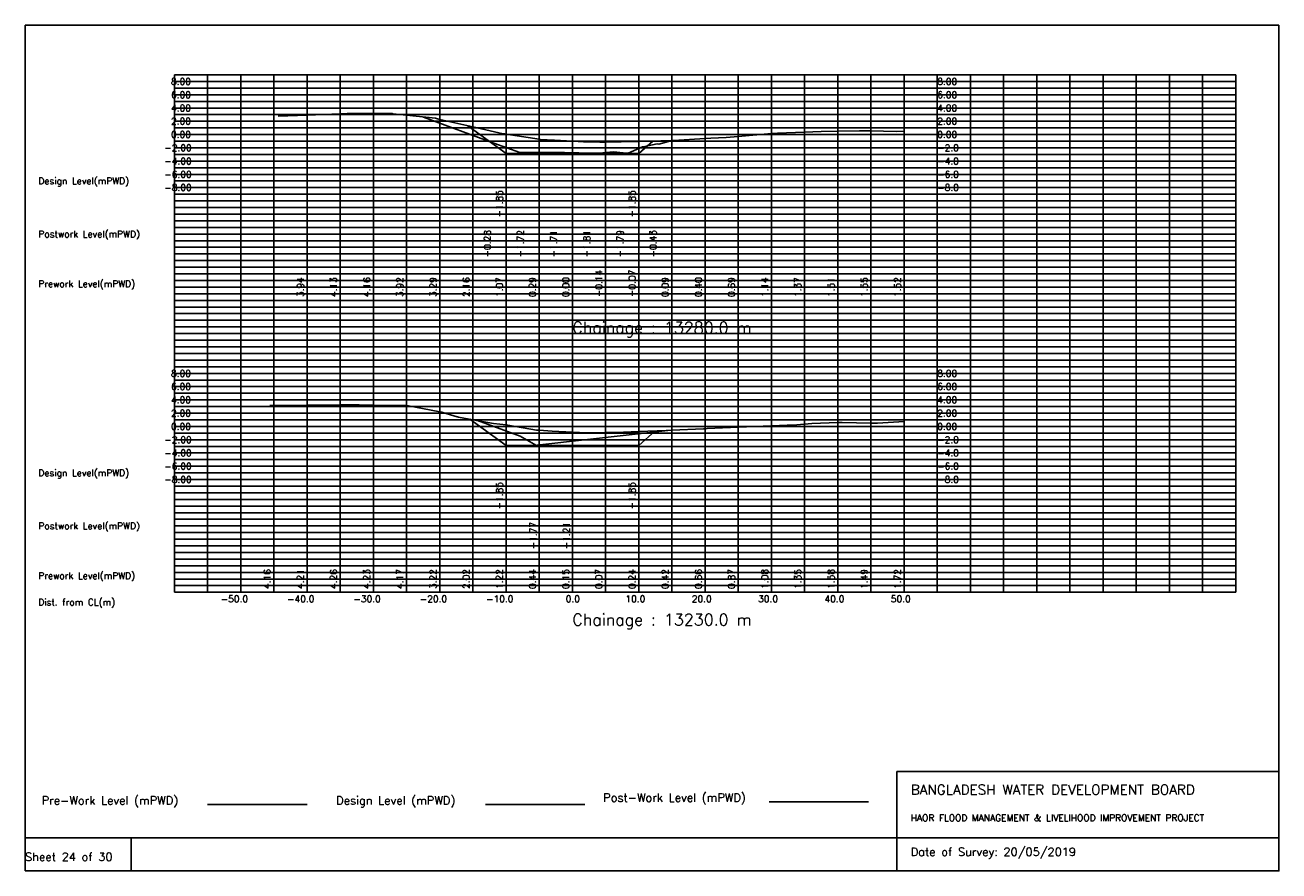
# Model space of a CAD drawing. Extents: x 0 to 189, y 0 to 128.
import ezdxf

# ---------------------------------------------------------------- set-up
doc = ezdxf.new("R2010")
doc.units = 0
doc.header["$MEASUREMENT"] = 0
doc.linetypes.add('1-1', pattern=[0])
for name, color, linetype in [('P1', 7, 'CONTINUOUS'), ('P15', 8, 'CONTINUOUS'), ('P2', 3, 'CONTINUOUS'), ('P3', 1, 'CONTINUOUS'), ('P6', 4, 'CONTINUOUS')]:
    doc.layers.add(name, color=color, linetype=linetype)
doc.styles.add('ROMAN_SIMPLEX', font='ROMANS')

msp = doc.modelspace()

# ---------------------------------------------------------------- linework, layer by layer
at = {"layer": 'P1'}
for p, q in [((0, 127.5), (0, 5)), ((0, 127.5), (189, 127.5)), ((189, 127.5), (189, 5)), ((131.4, 15), (131.4, 0)), ((131.4, 15), (189, 15)), ((16, 5), (16, 0))]:
    msp.add_line(p, q, dxfattribs=at)
at = {"layer": 'P1', "linetype": '1-1'}
msp.add_lwpolyline([(0, 0), (189, 0), (189, 5), (0, 5), (0, 0)], dxfattribs=at)
at = {"layer": 'P15', "linetype": '1-1'}
for points in [[(22.5, 120), (182.5, 120)], [(22.5, 42), (22.5, 120)], [(27.5, 42), (27.5, 120)], [(32.5, 42), (32.5, 120)], [(37.5, 42), (37.5, 120)], [(42.5, 42), (42.5, 120)], [(47.5, 42), (47.5, 120)], [(52.5, 42), (52.5, 120)], [(57.5, 42), (57.5, 120)], [(62.5, 42), (62.5, 120)], [(67.5, 42), (67.5, 120)], [(72.5, 42), (72.5, 120)], [(77.5, 42), (77.5, 120)], [(82.5, 42), (82.5, 120)], [(87.5, 42), (87.5, 120)], [(92.5, 42), (92.5, 120)], [(97.5, 42), (97.5, 120)], [(102.5, 42), (102.5, 120)], [(107.5, 42), (107.5, 120)], [(112.5, 42), (112.5, 120)], [(117.5, 42), (117.5, 120)], [(122.5, 42), (122.5, 120)], [(127.5, 42), (127.5, 120)], [(132.5, 42), (132.5, 120)], [(137.5, 42), (137.5, 120)], [(142.5, 42), (142.5, 120)], [(147.5, 42), (147.5, 120)], [(152.5, 42), (152.5, 120)], [(157.5, 42), (157.5, 120)], [(162.5, 42), (162.5, 120)], [(167.5, 42), (167.5, 120)], [(172.5, 42), (172.5, 120)], [(177.5, 42), (177.5, 120)], [(182.5, 42), (182.5, 120)], [(22.5, 119), (182.5, 119)], [(22.5, 118), (182.5, 118)], [(22.5, 117), (182.5, 117)], [(22.5, 116), (182.5, 116)], [(22.5, 115), (182.5, 115)], [(22.5, 114), (182.5, 114)], [(22.5, 113), (182.5, 113)], [(22.5, 112), (182.5, 112)], [(22.5, 111), (182.5, 111)], [(22.5, 110), (182.5, 110)], [(22.5, 109), (182.5, 109)], [(22.5, 108), (182.5, 108)], [(22.5, 107), (182.5, 107)], [(22.5, 106), (182.5, 106)], [(22.5, 105), (182.5, 105)], [(22.5, 104), (182.5, 104)], [(22.5, 103), (182.5, 103)], [(22.5, 102), (182.5, 102)], [(22.5, 101), (182.5, 101)], [(22.5, 100), (182.5, 100)], [(22.5, 99), (182.5, 99)], [(22.5, 98), (182.5, 98)], [(22.5, 97), (182.5, 97)], [(22.5, 96), (182.5, 96)], [(22.5, 95), (182.5, 95)], [(22.5, 94), (182.5, 94)], [(22.5, 93), (182.5, 93)], [(22.5, 92), (182.5, 92)], [(22.5, 91), (182.5, 91)], [(22.5, 90), (182.5, 90)], [(22.5, 89), (182.5, 89)], [(22.5, 88), (182.5, 88)], [(22.5, 87), (182.5, 87)], [(22.5, 86), (182.5, 86)], [(22.5, 85), (182.5, 85)], [(22.5, 84), (182.5, 84)], [(22.5, 83), (182.5, 83)], [(22.5, 82), (182.5, 82)], [(22.5, 81), (182.5, 81)], [(22.5, 80), (182.5, 80)], [(22.5, 79), (182.5, 79)], [(22.5, 78), (182.5, 78)], [(22.5, 77), (182.5, 77)], [(22.5, 76), (182.5, 76)], [(22.5, 75), (182.5, 75)], [(22.5, 74), (182.5, 74)], [(22.5, 73), (182.5, 73)], [(22.5, 72), (182.5, 72)], [(22.5, 71), (182.5, 71)], [(22.5, 70), (182.5, 70)], [(22.5, 69), (182.5, 69)], [(22.5, 68), (182.5, 68)], [(22.5, 67), (182.5, 67)], [(22.5, 66), (182.5, 66)], [(22.5, 65), (182.5, 65)], [(22.5, 64), (182.5, 64)], [(22.5, 63), (182.5, 63)], [(22.5, 62), (182.5, 62)], [(22.5, 61), (182.5, 61)], [(22.5, 60), (182.5, 60)], [(22.5, 59), (182.5, 59)], [(22.5, 58), (182.5, 58)], [(22.5, 57), (182.5, 57)], [(22.5, 56), (182.5, 56)], [(22.5, 55), (182.5, 55)], [(22.5, 54), (182.5, 54)], [(22.5, 53), (182.5, 53)], [(22.5, 52), (182.5, 52)], [(22.5, 51), (182.5, 51)], [(22.5, 50), (182.5, 50)], [(22.5, 49), (182.5, 49)], [(22.5, 48), (182.5, 48)], [(22.5, 47), (182.5, 47)], [(22.5, 46), (182.5, 46)], [(22.5, 45), (182.5, 45)], [(22.5, 44), (182.5, 44)], [(22.5, 43), (182.5, 43)], [(22.5, 42), (182.5, 42)]]:
    msp.add_lwpolyline(points, dxfattribs=at)
at = {"layer": 'P2'}
msp.add_line((27.5, 10), (42.5, 10), dxfattribs=at)
at = {"layer": 'P2', "linetype": '1-1'}
for points in [[(38.16, 113.78), (42.5, 113.94), (47.5, 114.13), (48.53, 114.16), (48.86, 114.16), (52.5, 114.16), (55.31, 114.16), (55.43, 114.14), (57.5, 113.92), (61.88, 113.45), (62.18, 113.36), (62.5, 113.29), (67.5, 112.16), (72.09, 111.12), (72.16, 111.12), (72.33, 111.09), (72.5, 111.07), (77.5, 110.29), (77.63, 110.26), (79.78, 110.14), (82.5, 110), (84.16, 109.91), (84.47, 109.91), (86.62, 109.85), (87.5, 109.86), (92.22, 109.93), (92.5, 109.93), (97.5, 110.09), (97.74, 110.1), (102.5, 110.4), (103.36, 110.46), (105.67, 110.53), (107.5, 110.69), (112.5, 111.14), (113.43, 111.23), (117.5, 111.37), (119.99, 111.45), (122.5, 111.51), (125.78, 111.58), (127.5, 111.55), (131.3, 111.47), (132.5, 111.52)], [(36.9, 70.16), (37.5, 70.16), (42.5, 70.21), (47.5, 70.25), (48.93, 70.27), (50.37, 70.25), (52.5, 70.23), (57.5, 70.17), (57.5, 70.17), (57.53, 70.15), (62.5, 69.22), (62.81, 69.16), (62.95, 69.12), (65.13, 68.45), (65.18, 68.44), (65.35, 68.42), (67.5, 68.02), (70.63, 67.45), (72.5, 67.22), (72.79, 67.19), (77.1, 66.46), (77.29, 66.45), (77.5, 66.44), (79.45, 66.3), (82.5, 66.15), (84.7, 66.04), (84.94, 66.05), (87.07, 66.05), (87.5, 66.07), (90.18, 66.16), (92.5, 66.24), (96.64, 66.38), (97.5, 66.42), (102.26, 66.63), (102.47, 66.66), (102.5, 66.66), (102.83, 66.67), (107.5, 66.87), (112.5, 67.08), (114.88, 67.18), (115.72, 67.19), (117.5, 67.35), (118.61, 67.45), (122.5, 67.58), (122.67, 67.59), (123.17, 67.58), (127.5, 67.49), (128.02, 67.48), (128.49, 67.5), (132.5, 67.72)]]:
    msp.add_lwpolyline(points, dxfattribs=at)
at = {"layer": 'P3'}
msp.add_line((69.4, 10), (84.4, 10), dxfattribs=at)
at = {"layer": 'P3', "linetype": '1-1'}
for points in [[(66.73, 112.33), (72.5, 108.15), (77.5, 108.15), (82.5, 108.15), (87.5, 108.15), (92.5, 108.15), (94.61, 110)], [(67.04, 68.11), (72.5, 64.15), (77.5, 64.15), (82.5, 64.15), (87.5, 64.15), (92.5, 64.15), (94.99, 66.33)]]:
    msp.add_lwpolyline(points, dxfattribs=at)
at = {"layer": 'P6'}
msp.add_line((112.15, 10.42), (127.15, 10.42), dxfattribs=at)
at = {"layer": 'P6', "linetype": '1-1'}
for points in [[(60.04, 113.64), (70.68, 109.72), (74.57, 108.28), (75.68, 108.28), (80.68, 108.29), (81.26, 108.29), (81.32, 108.31), (85.68, 108.19), (86.54, 108.17), (88.69, 108.41), (90.68, 108.21), (90.83, 108.19), (90.92, 108.2), (93.07, 109.16), (93.16, 109.15), (95.3, 109.58), (95.52, 109.55), (97.52, 110.09)], [(68.18, 67.9), (74.65, 65.52), (77.1, 64.14), (77.22, 64.19), (77.61, 64.23), (96.88, 66.39)]]:
    msp.add_lwpolyline(points, dxfattribs=at)

# ---------------------------------------------------------------- texts
at = {"layer": 'P1', "style": 'ROMAN_SIMPLEX'}
for s, height, rotation, p in [('8.00', 1, 360, (22, 118.5)), ('8.00', 1, 360, (137.5, 118.5)), ('6.00', 1, 360, (22, 116.5)), ('6.00', 1, 360, (137.5, 116.5)), ('4.00', 1, 360, (22, 114.5)), ('4.00', 1, 360, (137.5, 114.5)), ('2.00', 1, 360, (22, 112.5)), ('2.00', 1, 360, (137.5, 112.5)), ('0.00', 1, 360, (22, 110.5)), ('0.00', 1, 360, (137.5, 110.5)), ('-2.00', 1, 360, (21, 108.5)), ('-2.0', 1, 360, (137.5, 108.5)), ('-4.00', 1, 360, (21, 106.5)), ('-4.0', 1, 360, (137.5, 106.5)), ('Design Level(mPWD)', 1, 360, (2, 103.5)), ('-6.00', 1, 360, (21, 104.5)), ('-6.0', 1, 360, (137.5, 104.5)), ('-8.00', 1, 360, (21, 102.5)), ('-8.0', 1, 360, (137.5, 102.5)), ('-1.85', 1, 90, (72, 98.5)), ('-1.85', 1, 90, (92, 98.5)), ('Postwork Level(mPWD)', 1, 360, (2, 95.5)), ('-0.28', 1, 90, (70.18, 92.5)), ('-1.72', 1, 90, (75.18, 92.5)), ('-1.71', 1, 90, (80.18, 92.5)), ('-1.81', 1, 90, (85.18, 92.5)), ('-1.79', 1, 90, (90.18, 92.5)), ('-0.43', 1, 90, (95.18, 92.5)), ('Prework Level(mPWD)', 1, 360, (2, 88)), ('3.94', 1, 90, (42, 86.5)), ('4.13', 1, 90, (47, 86.5)), ('4.16', 1, 90, (52, 86.5)), ('3.92', 1, 90, (57, 86.5)), ('3.29', 1, 90, (62, 86.5)), ('2.16', 1, 90, (67, 86.5)), ('1.07', 1, 90, (72, 86.5)), ('0.29', 1, 90, (77, 86.5)), ('0.00', 1, 90, (82, 86.5)), ('-0.14', 1, 90, (87, 86.5)), ('-0.07', 1, 90, (92, 86.5)), ('0.09', 1, 90, (97, 86.5)), ('0.40', 1, 90, (102, 86.5)), ('0.69', 1, 90, (107, 86.5)), ('1.14', 1, 90, (112, 86.5)), ('1.37', 1, 90, (117, 86.5)), ('1.51', 1, 90, (122, 86.5)), ('1.55', 1, 90, (127, 86.5)), ('1.52', 1, 90, (132, 86.5)), ('Chainage : 13280.0 m', 1.75, 360, (82.5, 81)), ('8.00', 1, 360, (22, 74.5)), ('8.00', 1, 360, (137.5, 74.5)), ('6.00', 1, 360, (22, 72.5)), ('6.00', 1, 360, (137.5, 72.5)), ('4.00', 1, 360, (22, 70.5)), ('4.00', 1, 360, (137.5, 70.5)), ('2.00', 1, 360, (22, 68.5)), ('2.00', 1, 360, (137.5, 68.5)), ('0.00', 1, 360, (22, 66.5)), ('0.00', 1, 360, (137.5, 66.5)), ('-2.00', 1, 360, (21, 64.5)), ('-2.0', 1, 360, (137.5, 64.5)), ('-4.00', 1, 360, (21, 62.5)), ('-4.0', 1, 360, (137.5, 62.5)), ('Design Level(mPWD)', 1, 360, (2, 59.5)), ('-6.00', 1, 360, (21, 60.5)), ('-6.0', 1, 360, (137.5, 60.5)), ('-8.00', 1, 360, (21, 58.5)), ('-8.0', 1, 360, (137.5, 58.5)), ('-1.85', 1, 90, (72, 54.5)), ('-1.85', 1, 90, (92, 54.5)), ('Postwork Level(mPWD)', 1, 360, (2, 51.5)), ('-1.77', 1, 90, (77.11, 48.5)), ('-1.21', 1, 90, (82.11, 48.5)), ('Prework Level(mPWD)', 1, 360, (2, 44)), ('4.16', 1, 90, (37, 42.5)), ('4.21', 1, 90, (42, 42.5)), ('4.26', 1, 90, (47, 42.5)), ('4.23', 1, 90, (52, 42.5)), ('4.17', 1, 90, (57, 42.5)), ('3.22', 1, 90, (62, 42.5)), ('2.02', 1, 90, (67, 42.5)), ('1.22', 1, 90, (72, 42.5)), ('0.44', 1, 90, (77, 42.5)), ('0.15', 1, 90, (82, 42.5)), ('0.07', 1, 90, (87, 42.5)), ('0.24', 1, 90, (92, 42.5)), ('0.42', 1, 90, (97, 42.5)), ('0.66', 1, 90, (102, 42.5)), ('0.87', 1, 90, (107, 42.5)), ('1.08', 1, 90, (112, 42.5)), ('1.35', 1, 90, (117, 42.5)), ('1.58', 1, 90, (122, 42.5)), ('1.49', 1, 90, (127, 42.5)), ('1.72', 1, 90, (132, 42.5)), ('Dist. from CL(m)', 1, 360, (2, 40)), ('-50.0', 1, 360, (29.5, 40.5)), ('-40.0', 1, 360, (39.5, 40.5)), ('-30.0', 1, 360, (49.5, 40.5)), ('-20.0', 1, 360, (59.5, 40.5)), ('-10.0', 1, 360, (69.5, 40.5)), ('0.0', 1, 360, (81.5, 40.5)), ('10.0', 1, 360, (90.5, 40.5)), ('20.0', 1, 360, (100.5, 40.5)), ('30.0', 1, 360, (110.5, 40.5)), ('40.0', 1, 360, (120.5, 40.5)), ('50.0', 1, 360, (130.5, 40.5)), ('Chainage : 13230.0 m', 1.75, 360, (82.5, 37)), ('Sheet 24 of 30', 1.25, 360, (0, 1.5))]:
    msp.add_text(s, height=height, rotation=rotation, dxfattribs=at).set_placement(p)
for s, height, p in [('Pre-Work Level (mPWD)', 1.25, (2.5, 10)), ('Design Level (mPWD)', 1.25, (46.9, 10)), ('Post-Work Level (mPWD)', 1.25, (87.15, 10.42)), ('BANGLADESH WATER DEVELOPMENT BOARD', 1.5, (133.5, 11.5)), ('HAOR FLOOD MANAGEMENT & LIVELIHOOD IMPROVEMENT PROJECT', 1, (133.5, 7.5)), ('Date of Survey: 20/05/2019', 1.25, (133.5, 2.25))]:
    msp.add_text(s, height=height, dxfattribs=at).set_placement(p)

doc.saveas('drawing.dxf')
